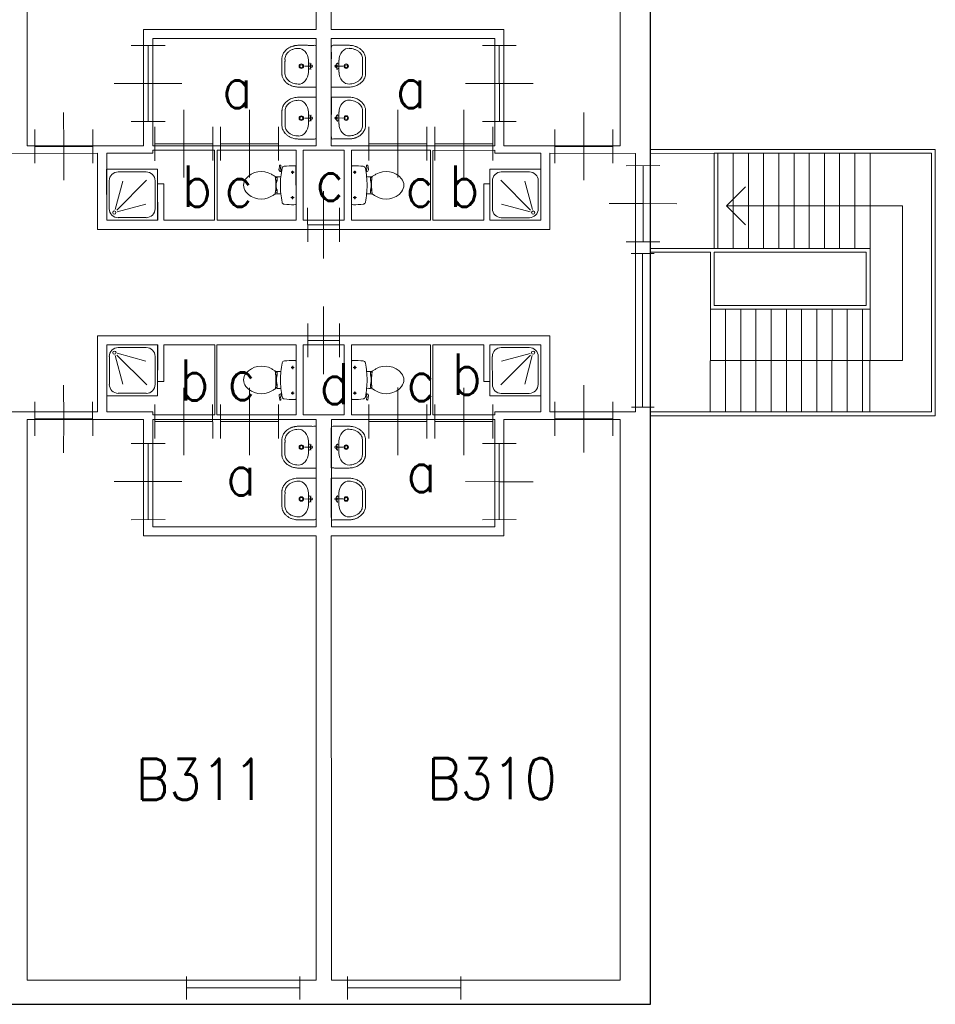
# Model space of a CAD drawing. Header units: metres. Extents: x 150886 to 151012, y 450412 to 450501.
# Tile 24 of 25: x 150985 to 150997, y 450476 to 450489. Entities that reach past the tile are written whole.
import ezdxf
from ezdxf.enums import TextEntityAlignment as Align

# ---------------------------------------------------------------- set-up
doc = ezdxf.new("R2010")
doc.units = ezdxf.units.M
doc.header["$MEASUREMENT"] = 0
for name, color, linetype, lineweight in [('BINNENMUUR', 7, 'Continuous', 0), ('BOUWKUNDE', 7, 'Continuous', 0), ('BUITENMUUR', 7, 'Continuous', 0), ('HULPLIJN', 7, 'Continuous', 0), ('KADER', 7, 'Continuous', 0), ('LABEL', 7, 'Continuous', 0), ('SANITAIR', 7, 'Continuous', 0), ('TRAP', 7, 'Continuous', 0)]:
    doc.layers.add(name, color=color, linetype=linetype, lineweight=lineweight)
doc.styles.add('Style-STANDARD', font='STANDARD.shx')

# ---------------------------------------------------------------- blocks, each defined once
blk = doc.blocks.new('202_77')
at = {"layer": 'BOUWKUNDE', "color": 7, "linetype": 'Continuous', "lineweight": 0}
for p, q in [((0.45, 0), (0.45, 0.4)), ((0.001, -0.2), (0, 0.2)), ((0.9, -0.2), (0.9, 0.2)), ((0, 0), (0.9, 0)), ((0.45, -0.4), (0.45, 0))]:
    blk.add_line(p, q, dxfattribs=at)
at = {"layer": 'KADER', "color": 7, "linetype": 'Continuous', "lineweight": 0, "style": 'Style-STANDARD', "flags": 1}
for tag in ['type', 'soort']:
    blk.add_attdef(tag, (0, 0), '', height=0.324, rotation=198.1924, dxfattribs=at)
blk = doc.blocks.new('202_78')
at = {"layer": 'BOUWKUNDE', "color": 7, "linetype": 'Continuous', "lineweight": 0}
for p, q in [((0.343, 0), (0.343, 0.4)), ((0, -0.2), (-0.001, 0.2)), ((0.686, -0.2), (0.686, 0.2)), ((0, 0), (0.687, 0)), ((0.343, -0.4), (0.343, 0))]:
    blk.add_line(p, q, dxfattribs=at)
at = {"layer": 'KADER', "color": 7, "linetype": 'Continuous', "lineweight": 0, "style": 'Style-STANDARD', "flags": 1}
for tag in ['soort', 'type']:
    blk.add_attdef(tag, (0, 0), '', height=0.324, rotation=108.1925, dxfattribs=at)
blk = doc.blocks.new('223')
at = {"layer": 'SANITAIR', "color": 7, "linetype": 'Continuous', "lineweight": 0}
for p, q in [((0.049, 0.225), (0.049, 0.775)), ((0.784, 0.784), (0.199, 0.199)), ((0.224, 0.951), (0.775, 0.951)), ((0.949, 0.775), (0.949, 0.224)), ((0.164, 0.207), (0.315, 0.77)), ((0.209, 0.166), (0.769, 0.315)), ((0.775, 0.051), (0.225, 0.051))]:
    blk.add_line(p, q, dxfattribs=at)
at = {"layer": 'SANITAIR', "color": 7, "linetype": 'Continuous', "lineweight": 0, "flags": 128}
blk.add_lwpolyline([(-0.001, 1), (0, 0), (1, 0), (1, 0.999)], close=True, dxfattribs=at)
at = {"layer": 'SANITAIR', "color": 7, "linetype": 'Continuous', "lineweight": 0}
blk.add_circle((0.15, 0.15), 0.0315, dxfattribs=at)
at = {"layer": 'SANITAIR', "color": 7, "linetype": 'Continuous', "lineweight": 0, "extrusion": (0, 0, -1)}
for centre, start, end in [((-0.225, 0.775), 359.9999, 89.9999), ((-0.775, 0.775), 89.9999, 179.9999), ((-0.225, 0.225), 269.9999, 359.9999), ((-0.775, 0.225), 179.9999, 269.9999)]:
    blk.add_arc(centre, 0.175, start, end, dxfattribs=at)
blk = doc.blocks.new('TOIL2B')
at = {"layer": 'SANITAIR', "color": 7, "linetype": 'Continuous', "lineweight": 0}
for p, q in [((25.5, 0), (-24.1, -0.1)), ((-13.6, -4.5), (-17.7, -4.5)), ((-15.6, -6.6), (-15.6, -2.4)), ((19.9, -4.5), (15.8, -4.5)), ((18, -6.5), (18, -2.5)), ((-10.4, -20), (-10.4, -23)), ((-9.5, -27.1), (-9.4, -25)), ((-9.4, -25), (-5, -25)), ((-6, -25.1), (-6, -26.8)), ((-5, -25), (-5.1, -26.7)), ((-5.1, -25.5), (-2.8, -25.5)), ((-2.8, -25.5), (-2.8, -26)), ((4.2, -25.5), (4.2, -26)), ((6.4, -25.5), (4.2, -25.5)), ((6.4, -25), (6.4, -26.6)), ((10.8, -25), (6.4, -25)), ((7.4, -25), (7.4, -26.8)), ((10.8, -27), (10.8, -25)), ((11.8, -23), (11.8, -20)), ((18.5, -19.2), (19, -20.6)), ((18.8, -20.2), (21.7, -19.6)), ((21.8, -19.7), (21.5, -18.8)), ((26.8, -21.6), (21.7, -22.4)), ((22.9, -20.5), (26.6, -20)), ((27.1, -20.4), (27.3, -21.1)), ((-2.8, -26), (4.2, -26))]:
    blk.add_line(p, q, dxfattribs=at)
for centre in [(-15.6, -4.6), (18, -4.6)]:
    blk.add_circle(centre, 1.2, dxfattribs=at)
for centre, radius, start, end in [((-20.7, -2.7), 4.34, 141.7695, 181.0188), ((90, -2.8), 115, 179.9997, 186.3306), ((22.1, -2.7), 4.34, 358.9805, 38.2299), ((-88.6, -2.8), 115, 353.6505, 359.9997), ((-21, -15.1), 3.4, 186.3306, 259.2901), ((0.7, 99.5), 120, 259.2901, 264.6978), ((-23.3, -23.1), 12.9, 326.1568, 359.9997), ((0.7, 99.2), 119.8, 264.6978, 275.3016), ((0.7, 99.5), 120, 275.3016, 280.7268), ((24.7, -23.1), 12.9, 179.9997, 213.8426), ((21.4, -20), 2.5, 195.9269, 278.4776), ((22.7, -19.5), 1, 191.8883, 277.2235), ((22.4, -15.2), 3.35, 280.7268, 353.6505), ((26.7, -20.6), 0.5, 15.7395, 97.2235), ((26.8, -21.2), 0.5, 278.4776, 15.7395), ((8.7, -45.7), 26.3, 148.9074, 230.8789), ((24.8, -55.4), 45, 146.1568, 148.9074), ((-9.4, -29.2), 2, 96.9355, 142.5797), ((1.6, -119.2), 92.6, 84.3002, 96.9355), ((-7.4, -45.7), 26.3, 309.1205, 31.092), ((10.6, -29), 2, 37.7814, 84.3002), ((-23.4, -55.4), 45, 31.092, 33.8426), ((0.7, -55.6), 13.5, 230.8789, 309.1205)]:
    blk.add_arc(centre, radius, start, end, dxfattribs=at)
blk = doc.blocks.new('220')
at = {"layer": 'SANITAIR', "color": 7, "linetype": 'Continuous', "lineweight": 0, "xscale": 0.00999781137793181, "yscale": 0.00999781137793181, "zscale": 0.00999781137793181, "rotation": 0.0002668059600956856}
blk.add_blockref('TOIL2B', (-0.007, 0), dxfattribs=at)
blk = doc.blocks.new('202_79')
at = {"layer": 'BOUWKUNDE', "color": 7, "linetype": 'Continuous', "lineweight": 0}
for p, q in [((0.343, 0), (0.343, 0.401)), ((0, -0.2), (0, 0.2)), ((0.687, -0.2), (0.687, 0.201)), ((0, 0), (0.687, 0.001)), ((0.344, -0.4), (0.343, 0))]:
    blk.add_line(p, q, dxfattribs=at)
at = {"layer": 'KADER', "color": 7, "linetype": 'Continuous', "lineweight": 0, "style": 'Style-STANDARD', "flags": 1}
for tag in ['soort', 'type']:
    blk.add_attdef(tag, (0, 0), '', height=0.324, rotation=108.1925, dxfattribs=at)
blk = doc.blocks.new('202_80')
at = {"layer": 'BOUWKUNDE', "color": 7, "linetype": 'Continuous', "lineweight": 0}
for p, q in [((0.187, 0), (0.188, 0.4)), ((0, -0.2), (0, 0.2)), ((0.375, -0.2), (0.375, 0.201)), ((0, 0), (0.375, 0)), ((0.187, -0.4), (0.187, 0))]:
    blk.add_line(p, q, dxfattribs=at)
at = {"layer": 'KADER', "color": 7, "linetype": 'Continuous', "lineweight": 0, "style": 'Style-STANDARD', "flags": 1}
for tag in ['type', 'soort']:
    blk.add_attdef(tag, (0, 0), '', height=0.324, rotation=288.1921, dxfattribs=at)
blk = doc.blocks.new('TOIL2B_1')
at = {"layer": 'SANITAIR', "color": 7, "linetype": 'Continuous', "lineweight": 0}
for p, q in [((25.5, -0.1), (-24.2, 0)), ((-13.6, -4.5), (-17.7, -4.5)), ((-15.6, -6.7), (-15.6, -2.5)), ((19.9, -4.5), (15.8, -4.5)), ((18, -6.6), (17.9, -2.5)), ((-10.4, -20.1), (-10.5, -23)), ((-9.4, -27.1), (-9.4, -25)), ((-9.4, -25), (-5, -25)), ((-6.1, -25), (-6, -26.9)), ((-5.1, -25.5), (-2.9, -25.5)), ((-5, -25), (-5, -26.7)), ((-2.9, -25.5), (-2.8, -26)), ((4.2, -25.5), (4.1, -26)), ((6.4, -25.5), (4.2, -25.5)), ((6.3, -25), (6.3, -26.6)), ((10.8, -25), (6.3, -25)), ((7.4, -25.1), (7.4, -26.7)), ((10.7, -27), (10.8, -25)), ((11.7, -23), (11.8, -20)), ((18.5, -19.2), (18.9, -20.7)), ((18.8, -20.2), (21.7, -19.7)), ((21.8, -19.7), (21.5, -18.8)), ((26.8, -21.6), (21.6, -22.4)), ((22.9, -20.5), (26.5, -20)), ((27, -20.4), (27.3, -21)), ((-2.8, -26), (4.1, -26))]:
    blk.add_line(p, q, dxfattribs=at)
at = {"layer": 'SANITAIR', "color": 7, "linetype": 'Continuous', "lineweight": 0, "extrusion": (0, 0, -1)}
for centre in [(15.6, -4.6), (-18, -4.6)]:
    blk.add_circle(centre, 1.2, dxfattribs=at)
at = {"layer": 'SANITAIR', "color": 7, "linetype": 'Continuous', "lineweight": 0}
for centre, radius, start, end in [((-20.7, -2.7), 4.34, 141.7701, 181.0195), ((90, -2.8), 115, 180.0003, 186.3312), ((22.1, -2.7), 4.34, 358.9812, 38.2305), ((-88.6, -2.8), 115, 353.6512, 0.0003), ((-21, -15.1), 3.4, 186.3312, 259.2907), ((0.7, 99.5), 120, 259.2907, 264.6984), ((-23.3, -23.1), 12.9, 326.1574, 0.0003), ((0.7, 99.2), 119.8, 264.6984, 275.3022), ((0.7, 99.5), 120, 275.3022, 280.7274), ((24.7, -23.1), 12.9, 180.0003, 213.8432), ((21.4, -20), 2.5, 195.9275, 278.4782), ((22.7, -19.6), 1, 191.8889, 277.2241), ((22.4, -15.2), 3.35, 280.7274, 353.6512), ((26.7, -20.6), 0.5, 15.7401, 97.2241), ((26.8, -21.2), 0.5, 278.4782, 15.7401), ((8.7, -45.7), 26.3, 148.908, 230.8795), ((24.8, -55.4), 45, 146.1574, 148.908), ((-9.4, -29.2), 2, 96.9361, 142.5803), ((1.6, -119.2), 92.6, 84.3008, 96.9361), ((-7.4, -45.7), 26.3, 309.1211, 31.0926), ((10.6, -29), 2, 37.782, 84.3008), ((-23.4, -55.4), 45, 31.0926, 33.8432), ((0.7, -55.6), 13.5, 230.8795, 309.1211)]:
    blk.add_arc(centre, radius, start, end, dxfattribs=at)
blk = doc.blocks.new('220_1')
at = {"layer": 'SANITAIR', "color": 7, "linetype": 'Continuous', "lineweight": 0, "xscale": 0.00999781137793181, "yscale": 0.00999781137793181, "zscale": 0.00999781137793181, "rotation": 359.9997331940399}
blk.add_blockref('TOIL2B_1', (-0.007, 0), dxfattribs=at)
blk = doc.blocks.new('202_81')
at = {"layer": 'BOUWKUNDE', "color": 7, "linetype": 'Continuous', "lineweight": 0}
for p, q in [((0.343, 0), (0.344, 0.4)), ((0, -0.2), (0.001, 0.2)), ((0.687, -0.201), (0.687, 0.2)), ((0, 0), (0.687, -0.001)), ((0.344, -0.401), (0.343, 0))]:
    blk.add_line(p, q, dxfattribs=at)
at = {"layer": 'KADER', "color": 7, "linetype": 'Continuous', "lineweight": 0, "extrusion": (0, 0, -1), "style": 'Style-STANDARD', "flags": 1}
for tag in ['soort', 'type']:
    blk.add_attdef(tag, (0, 0), '', height=0.324, rotation=108.1925, dxfattribs=at)
blk = doc.blocks.new('202_82')
at = {"layer": 'BOUWKUNDE', "color": 7, "linetype": 'Continuous', "lineweight": 0}
for p, q in [((0.449, 0), (0.449, 0.4)), ((-0.001, -0.2), (0, 0.2)), ((0.899, -0.2), (0.9, 0.2)), ((0, 0), (0.899, 0)), ((0.45, -0.4), (0.449, 0))]:
    blk.add_line(p, q, dxfattribs=at)
at = {"layer": 'KADER', "color": 7, "linetype": 'Continuous', "lineweight": 0, "extrusion": (0, 0, -1), "style": 'Style-STANDARD', "flags": 1}
for tag in ['soort', 'type']:
    blk.add_attdef(tag, (0, 0), '', height=0.324, rotation=18.1924, dxfattribs=at)
blk = doc.blocks.new('202_83')
at = {"layer": 'BOUWKUNDE', "color": 7, "linetype": 'Continuous', "lineweight": 0}
for p, q in [((0.344, 0), (0.344, 0.4)), ((0, -0.2), (0.001, 0.2)), ((0.687, -0.2), (0.687, 0.2)), ((0, 0), (0.688, 0)), ((0.344, -0.4), (0.344, 0))]:
    blk.add_line(p, q, dxfattribs=at)
at = {"layer": 'KADER', "color": 7, "linetype": 'Continuous', "lineweight": 0, "extrusion": (0, 0, -1), "style": 'Style-STANDARD', "flags": 1}
for tag in ['soort', 'type']:
    blk.add_attdef(tag, (0, 0), '', height=0.324, rotation=108.1925, dxfattribs=at)
blk = doc.blocks.new('223_1')
at = {"layer": 'SANITAIR', "color": 7, "linetype": 'Continuous', "lineweight": 0}
for p, q in [((0.051, 0.225), (0.051, 0.775)), ((0.784, 0.784), (0.199, 0.199)), ((0.224, 0.951), (0.776, 0.949)), ((0.951, 0.775), (0.951, 0.224)), ((0.166, 0.209), (0.316, 0.769)), ((0.209, 0.166), (0.77, 0.315)), ((0.775, 0.049), (0.225, 0.049))]:
    blk.add_line(p, q, dxfattribs=at)
at = {"layer": 'SANITAIR', "color": 7, "linetype": 'Continuous', "lineweight": 0, "extrusion": (0, 0, -1), "flags": 128}
blk.add_lwpolyline([(0, 1), (0, 0), (-1, -0.001), (-1, 1)], close=True, dxfattribs=at)
at = {"layer": 'SANITAIR', "color": 7, "linetype": 'Continuous', "lineweight": 0, "extrusion": (0, 0, -1)}
blk.add_circle((-0.15, 0.15), 0.0315, dxfattribs=at)
for centre, start, end in [((-0.225, 0.775), 0.0001, 90.0001), ((-0.775, 0.775), 90.0001, 180.0001), ((-0.225, 0.225), 270.0001, 0.0001), ((-0.775, 0.225), 180.0001, 270.0001)]:
    blk.add_arc(centre, 0.175, start, end, dxfattribs=at)
blk = doc.blocks.new('202_84')
at = {"layer": 'BOUWKUNDE', "color": 7, "linetype": 'Continuous', "lineweight": 0}
for p, q in [((0.343, 0), (0.343, 0.4)), ((-0.001, -0.2), (0, 0.2)), ((0.686, -0.2), (0.686, 0.201)), ((0, 0), (0.687, 0)), ((0.343, -0.4), (0.343, 0))]:
    blk.add_line(p, q, dxfattribs=at)
at = {"layer": 'KADER', "color": 7, "linetype": 'Continuous', "lineweight": 0, "extrusion": (0, 0, -1), "style": 'Style-STANDARD', "flags": 1}
for tag in ['soort', 'type']:
    blk.add_attdef(tag, (0, 0), '', height=0.324, rotation=108.1925, dxfattribs=at)
blk = doc.blocks.new('202_85')
at = {"layer": 'BOUWKUNDE', "color": 7, "linetype": 'Continuous', "lineweight": 0}
for p, q in [((0.343, 0), (0.344, 0.401)), ((0.001, -0.2), (0, 0.2)), ((0.687, -0.2), (0.687, 0.201)), ((0, 0), (0.687, 0.001)), ((0.344, -0.4), (0.343, 0))]:
    blk.add_line(p, q, dxfattribs=at)
at = {"layer": 'KADER', "color": 7, "linetype": 'Continuous', "lineweight": 0, "style": 'Style-STANDARD', "flags": 1}
for tag in ['soort', 'type']:
    blk.add_attdef(tag, (0, 0), '', height=0.324, rotation=108.1925, dxfattribs=at)
blk = doc.blocks.new('204')
at = {"layer": 'BOUWKUNDE', "color": 7, "linetype": 'Continuous', "lineweight": 0}
for p, q in [((0, -0.1007), (0, 0.1014)), ((0.9997, -0.1007), (1.0004, 0.1007)), ((0, 0), (0.9997, 0))]:
    blk.add_line(p, q, dxfattribs=at)
blk = doc.blocks.new('202_140')
at = {"layer": 'BOUWKUNDE', "color": 7, "linetype": 'Continuous', "lineweight": 0}
for p, q in [((0.188, 0), (0.188, 0.4)), ((0, -0.2), (0.001, 0.2)), ((0.376, -0.201), (0.376, 0.2)), ((0, 0), (0.375, 0)), ((0.188, -0.4), (0.188, 0))]:
    blk.add_line(p, q, dxfattribs=at)
at = {"layer": 'KADER', "color": 7, "linetype": 'Continuous', "lineweight": 0, "extrusion": (0, 0, -1), "style": 'Style-STANDARD', "flags": 1}
for tag in ['soort', 'type']:
    blk.add_attdef(tag, (0, 0), '', height=0.324, rotation=108.1921, dxfattribs=at)
blk = doc.blocks.new('202_141')
at = {"layer": 'BOUWKUNDE', "color": 7, "linetype": 'Continuous', "lineweight": 0}
for p, q in [((0.343, 0), (0.344, 0.4)), ((0, -0.2), (0, 0.2)), ((0.687, -0.2), (0.686, 0.2)), ((0, 0), (0.687, 0)), ((0.343, -0.4), (0.343, 0))]:
    blk.add_line(p, q, dxfattribs=at)
at = {"layer": 'KADER', "color": 7, "linetype": 'Continuous', "lineweight": 0, "extrusion": (0, 0, -1), "style": 'Style-STANDARD', "flags": 1}
for tag in ['soort', 'type']:
    blk.add_attdef(tag, (0, 0), '', height=0.324, rotation=288.1925, dxfattribs=at)
blk = doc.blocks.new('202_142')
at = {"layer": 'BOUWKUNDE', "color": 7, "linetype": 'Continuous', "lineweight": 0}
for p, q in [((0.45, 0), (0.45, 0.4)), ((0, -0.2), (0, 0.2)), ((0.9, -0.2), (0.9, 0.2)), ((0, 0), (0.9, 0)), ((0.45, -0.401), (0.45, 0))]:
    blk.add_line(p, q, dxfattribs=at)
at = {"layer": 'KADER', "color": 7, "linetype": 'Continuous', "lineweight": 0, "extrusion": (0, 0, -1), "style": 'Style-STANDARD', "flags": 1}
for tag in ['type', 'soort']:
    blk.add_attdef(tag, (0, 0), '', height=0.324, rotation=198.1924, dxfattribs=at)
blk = doc.blocks.new('202_143')
at = {"layer": 'BOUWKUNDE', "color": 7, "linetype": 'Continuous', "lineweight": 0}
for p, q in [((0.343, 0), (0.344, 0.4)), ((0, -0.2), (0, 0.2)), ((0.687, -0.201), (0.686, 0.2)), ((0, 0), (0.687, -0.001)), ((0.343, -0.401), (0.343, 0))]:
    blk.add_line(p, q, dxfattribs=at)
at = {"layer": 'KADER', "color": 7, "linetype": 'Continuous', "lineweight": 0, "extrusion": (0, 0, -1), "style": 'Style-STANDARD', "flags": 1}
for tag in ['soort', 'type']:
    blk.add_attdef(tag, (0, 0), '', height=0.324, rotation=288.1925, dxfattribs=at)
blk = doc.blocks.new('202_144')
at = {"layer": 'BOUWKUNDE', "color": 7, "linetype": 'Continuous', "lineweight": 0}
for p, q in [((0.343, 0), (0.343, 0.4)), ((-0.001, -0.2), (0, 0.2)), ((0.686, -0.2), (0.686, 0.2)), ((0, 0), (0.687, 0)), ((0.343, -0.4), (0.343, 0))]:
    blk.add_line(p, q, dxfattribs=at)
at = {"layer": 'KADER', "color": 7, "linetype": 'Continuous', "lineweight": 0, "extrusion": (0, 0, -1), "style": 'Style-STANDARD', "flags": 1}
for tag in ['soort', 'type']:
    blk.add_attdef(tag, (0, 0), '', height=0.324, rotation=288.1925, dxfattribs=at)
blk = doc.blocks.new('WASTB')
at = {"layer": 'SANITAIR', "color": 7, "linetype": 'Continuous', "lineweight": 0}
for p, q in [((-9.9, 7.8), (-10, -8)), ((-6.3, 3.7), (-8.8, 2.8)), ((-6.5, -0.1), (-8.2, 4.4)), ((-6.5, -0.1), (-15.2, 0)), ((-6.3, -3.7), (-8.9, -3)), ((-6.5, -0.1), (-8.2, -4.5))]:
    blk.add_line(p, q, dxfattribs=at)
for centre, radius in [((-19.5, 0), 3), ((-19.5, 0), 2), ((-6.5, 0), 1.75)]:
    blk.add_circle(centre, radius, dxfattribs=at)
blk.add_ellipse((-21, 9.6), major_axis=(4, -13.6), ratio=0.751905, start_param=1.224555, end_param=2.997882, dxfattribs=at)
at = {"layer": 'SANITAIR', "color": 7, "linetype": 'Continuous', "lineweight": 0, "extrusion": (0, 0, -1)}
blk.add_ellipse((-21, -9.7), major_axis=(4, 13.6), ratio=0.751905, start_param=1.224555, end_param=2.997882, dxfattribs=at)
at = {"layer": 'SANITAIR', "color": 7, "linetype": 'Continuous', "lineweight": 0}
for points, weights, knots in [([(0.1, 27.4), (-11.7, 27.5), (-23.4, 27.5), (-23.5, 27.5), (-23.5, 27.5), (-45.5, 27), (-45, 9.1), (-45, 0), (-45, -9.1), (-45.5, -27.1), (-23.5, -27.5), (-23.5, -27.6), (-23.4, -27.6), (-11.7, -27.6), (0, -27.5), (0.1, -0.1), (0.1, 27.4)], [1, 1, 1, 1, 1, 0.707108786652, 1, 1, 1, 0.707108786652, 1, 1, 1, 1, 1, 1, 1], [0, 0, 0, 0.125, 0.125, 0.25, 0.25, 0.375, 0.375, 0.5, 0.5, 0.625, 0.625, 0.75, 0.75, 0.875, 0.875, 1, 1, 1]), ([(-23.4, -23.5), (-41.4, -23.2), (-41, -9.3), (-41, -9.2), (-41, -9.1), (-41, -0.1), (-40.9, 9), (-41, 9.1), (-41, 9.2), (-41.4, 23.1), (-23.4, 23.5)], [1, 0.707108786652, 1, 1, 1, 1, 1, 1, 1, 0.707108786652, 1], [0, 0, 0, 0.2, 0.2, 0.4, 0.4, 0.6, 0.6, 0.8, 0.8, 1, 1, 1])]:
    blk.add_rational_spline(points, weights, degree=2, knots=knots, dxfattribs=at)
blk = doc.blocks.new('221')
at = {"layer": 'SANITAIR', "color": 7, "linetype": 'Continuous', "lineweight": 0, "xscale": 0.00999781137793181, "yscale": 0.00999781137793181, "zscale": 0.00999781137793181, "rotation": 90.0002668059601}
blk.add_blockref('WASTB', (0, 0), dxfattribs=at)
blk = doc.blocks.new('WASTB_1')
at = {"layer": 'SANITAIR', "color": 7, "linetype": 'Continuous', "lineweight": 0}
for p, q in [((-6.5, 0.1), (-15.2, 0)), ((-10, 8), (-9.9, -7.9)), ((-6.3, 3.7), (-8.9, 3)), ((-6.5, 0.1), (-8.2, 4.5)), ((-6.5, 0.1), (-8.2, -4.4)), ((-6.3, -3.7), (-8.8, -2.9))]:
    blk.add_line(p, q, dxfattribs=at)
at = {"layer": 'SANITAIR', "color": 7, "linetype": 'Continuous', "lineweight": 0, "extrusion": (0, 0, -1)}
for centre, radius in [((19.5, 0), 3), ((19.5, 0), 2), ((6.5, 0), 1.75)]:
    blk.add_circle(centre, radius, dxfattribs=at)
at = {"layer": 'SANITAIR', "color": 7, "linetype": 'Continuous', "lineweight": 0}
blk.add_ellipse((-21, 9.7), major_axis=(4, -13.6), ratio=0.751905, start_param=1.224555, end_param=2.997882, dxfattribs=at)
at = {"layer": 'SANITAIR', "color": 7, "linetype": 'Continuous', "lineweight": 0, "extrusion": (0, 0, -1)}
blk.add_ellipse((-21, -9.6), major_axis=(4, 13.6), ratio=0.751905, start_param=1.224555, end_param=2.997882, dxfattribs=at)
at = {"layer": 'SANITAIR', "color": 7, "linetype": 'Continuous', "lineweight": 0}
for points, weights, knots in [([(0, 27.5), (-11.7, 27.5), (-23.4, 27.5), (-45.5, 27), (-45, 9.2), (-45, 0), (-45, -9.1), (-45.5, -27), (-23.5, -27.5), (-11.7, -27.5), (0.1, -27.4), (0.1, 0.1), (0, 27.5)], [1, 1, 1, 0.707108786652, 1, 1, 1, 0.707108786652, 1, 1, 1, 1, 1], [0, 0, 0, 0.166667, 0.166667, 0.333333, 0.333333, 0.5, 0.5, 0.666667, 0.666667, 0.833333, 0.833333, 1, 1, 1]), ([(-23.4, -23.5), (-41.4, -23.1), (-41, -9.2), (-41, -9.1), (-40.9, -9), (-41, 0.1), (-41, 9.1), (-41, 9.2), (-41, 9.3), (-41.4, 23.2), (-23.4, 23.5)], [1, 0.707108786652, 1, 1, 1, 1, 1, 1, 1, 0.707108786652, 1], [0, 0, 0, 0.2, 0.2, 0.4, 0.4, 0.6, 0.6, 0.8, 0.8, 1, 1, 1])]:
    blk.add_rational_spline(points, weights, degree=2, knots=knots, dxfattribs=at)
blk = doc.blocks.new('221_1')
at = {"layer": 'SANITAIR', "color": 7, "linetype": 'Continuous', "lineweight": 0, "xscale": 0.00999781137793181, "yscale": 0.00999781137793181, "zscale": 0.00999781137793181, "rotation": 89.9997331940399}
blk.add_blockref('WASTB_1', (0, 0), dxfattribs=at)
blk = doc.blocks.new('202_145')
at = {"layer": 'BOUWKUNDE', "color": 7, "linetype": 'Continuous', "lineweight": 0}
for p, q in [((0.343, 0), (0.343, 0.4)), ((0, -0.2), (-0.001, 0.2)), ((0.686, -0.2), (0.686, 0.2)), ((0, 0), (0.687, 0)), ((0.343, -0.4), (0.343, 0))]:
    blk.add_line(p, q, dxfattribs=at)
at = {"layer": 'KADER', "color": 7, "linetype": 'Continuous', "lineweight": 0, "style": 'Style-STANDARD', "flags": 1}
for tag in ['type', 'soort']:
    blk.add_attdef(tag, (0, 0), '', height=0.324, rotation=288.1925, dxfattribs=at)
blk = doc.blocks.new('202_146')
at = {"layer": 'BOUWKUNDE', "color": 7, "linetype": 'Continuous', "lineweight": 0}
for p, q in [((0.343, 0), (0.343, 0.4)), ((0, -0.2), (0, 0.2)), ((0.687, -0.2), (0.687, 0.2)), ((0, 0), (0.687, 0)), ((0.344, -0.4), (0.343, 0))]:
    blk.add_line(p, q, dxfattribs=at)
at = {"layer": 'KADER', "color": 7, "linetype": 'Continuous', "lineweight": 0, "style": 'Style-STANDARD', "flags": 1}
for tag in ['type', 'soort']:
    blk.add_attdef(tag, (0, 0), '', height=0.324, rotation=288.1925, dxfattribs=at)
blk = doc.blocks.new('202_147')
at = {"layer": 'BOUWKUNDE', "color": 7, "linetype": 'Continuous', "lineweight": 0}
for p, q in [((0.45, 0), (0.45, 0.401)), ((0, -0.2), (-0.001, 0.2)), ((0.9, -0.199), (0.899, 0.2)), ((0, 0), (0.9, 0.001)), ((0.449, -0.4), (0.45, 0))]:
    blk.add_line(p, q, dxfattribs=at)
at = {"layer": 'KADER', "color": 7, "linetype": 'Continuous', "lineweight": 0, "style": 'Style-STANDARD', "flags": 1}
for tag in ['soort', 'type']:
    blk.add_attdef(tag, (0, 0), '', height=0.324, rotation=18.1924, dxfattribs=at)
blk = doc.blocks.new('202_148')
at = {"layer": 'BOUWKUNDE', "color": 7, "linetype": 'Continuous', "lineweight": 0}
for p, q in [((0.343, 0), (0.343, 0.4)), ((0, -0.2), (0, 0.2)), ((0.686, -0.2), (0.687, 0.2)), ((0, 0), (0.687, 0)), ((0.344, -0.4), (0.343, 0))]:
    blk.add_line(p, q, dxfattribs=at)
at = {"layer": 'KADER', "color": 7, "linetype": 'Continuous', "lineweight": 0, "style": 'Style-STANDARD', "flags": 1}
for tag in ['type', 'soort']:
    blk.add_attdef(tag, (0, 0), '', height=0.324, rotation=288.1925, dxfattribs=at)
blk = doc.blocks.new('202_156')
at = {"layer": 'BOUWKUNDE', "color": 7, "linetype": 'Continuous', "lineweight": 0}
for p, q in [((0.45, 0), (0.451, 0.4)), ((0.001, -0.2), (0, 0.2)), ((0.901, -0.2), (0.9, 0.2)), ((0, 0), (0.9, 0)), ((0.45, -0.4), (0.45, 0))]:
    blk.add_line(p, q, dxfattribs=at)
at = {"layer": 'KADER', "color": 7, "linetype": 'Continuous', "lineweight": 0, "style": 'Style-STANDARD', "flags": 1}
for tag in ['soort', 'type']:
    blk.add_attdef(tag, (0, 0), '', height=0.324, rotation=18.1924, dxfattribs=at)
blk = doc.blocks.new('204_2')
at = {"layer": 'BOUWKUNDE', "color": 7, "linetype": 'Continuous', "lineweight": 0}
for p, q in [((0, -0.0742), (0, 0.0747)), ((0.9996, -0.0737), (1.0001, 0.0747)), ((0, 0), (1.0001, 0))]:
    blk.add_line(p, q, dxfattribs=at)

msp = doc.modelspace()

# ---------------------------------------------------------------- linework, layer by layer
at = {"layer": 'BINNENMUUR', "color": 7, "linetype": 'Continuous', "lineweight": 13, "flags": 128}
for points in [[(150985.055, 450495.131), (150985.054, 450487.757), (150986.585, 450487.756), (150986.584, 450489.287), (150988.855, 450489.287), (150988.855, 450495.132)], [(150989.055, 450495.132), (150989.054, 450489.287), (150991.324, 450489.287), (150991.325, 450487.757), (150992.854, 450487.757), (150992.855, 450495.132)], [(150986.705, 450489.166), (150986.705, 450487.757), (150988.854, 450487.757), (150988.854, 450489.166)], [(150989.054, 450489.167), (150989.054, 450487.756), (150991.205, 450487.757), (150991.204, 450489.167)], [(150986.1, 450487.657), (150986.099, 450486.777), (150986.77, 450486.777), (150986.769, 450487.257), (150986.849, 450487.257), (150986.85, 450486.777), (150986.85, 450486.777), (150987.519, 450486.777), (150987.519, 450487.697), (150986.704, 450487.697), (150986.705, 450487.657)], [(150988.591, 450487.697), (150987.551, 450487.697), (150987.551, 450486.777), (150988.591, 450486.777)], [(150988.684, 450487.697), (150988.685, 450486.777), (150989.225, 450486.777), (150989.224, 450487.697)], [(150989.318, 450487.697), (150989.318, 450486.777), (150990.358, 450486.777), (150990.358, 450487.697)], [(150990.39, 450487.696), (150990.39, 450486.776), (150991.059, 450486.776), (150991.06, 450487.257), (150991.14, 450487.256), (150991.139, 450486.776), (150991.81, 450486.777), (150991.809, 450487.657), (150991.205, 450487.657), (150991.204, 450487.697)], [(150986.1, 450485.136), (150986.099, 450484.256), (150986.705, 450484.256), (150986.704, 450484.216), (150987.52, 450484.216), (150987.52, 450485.136), (150986.849, 450485.136), (150986.849, 450484.656), (150986.769, 450484.656), (150986.769, 450485.136)], [(150988.591, 450484.216), (150988.59, 450485.136), (150987.55, 450485.136), (150987.55, 450484.216)], [(150988.685, 450485.136), (150988.684, 450484.216), (150989.224, 450484.216), (150989.225, 450485.136)], [(150989.319, 450485.136), (150989.318, 450484.216), (150990.358, 450484.215), (150990.359, 450485.136)], [(150990.389, 450485.136), (150990.389, 450484.216), (150991.204, 450484.216), (150991.205, 450484.256), (150991.81, 450484.256), (150991.809, 450485.136), (150991.139, 450485.136), (150991.139, 450484.656), (150991.06, 450484.656), (150991.06, 450485.136)], [(150985.055, 450484.156), (150985.054, 450476.781), (150988.855, 450476.782), (150988.854, 450482.625), (150986.585, 450482.626), (150986.585, 450484.156)], [(150986.705, 450484.156), (150986.704, 450482.746), (150988.855, 450482.746), (150988.854, 450484.156)], [(150989.054, 450482.626), (150989.055, 450476.781), (150992.855, 450476.781), (150992.854, 450484.156), (150991.325, 450484.156), (150991.325, 450482.626)], [(150989.055, 450484.156), (150989.055, 450482.746), (150991.204, 450482.746), (150991.205, 450484.156)]]:
    msp.add_lwpolyline(points, close=True, dxfattribs=at)
msp.add_lwpolyline([(150975.929, 450484.256), (150977.98, 450484.256), (150977.979, 450485.256), (150983.93, 450485.257), (150983.929, 450484.256), (150985.979, 450484.256), (150985.979, 450485.256), (150991.93, 450485.256), (150991.93, 450484.256), (150993.054, 450484.256), (150993.054, 450487.656), (150991.929, 450487.657), (150991.929, 450486.657), (150985.98, 450486.657), (150985.98, 450487.657), (150983.929, 450487.656), (150983.93, 450486.656), (150977.979, 450486.657), (150977.98, 450487.657), (150975.929, 450487.657)], dxfattribs=at)
at = {"layer": 'BUITENMUUR', "color": 7, "linetype": 'Continuous', "lineweight": 30, "flags": 128}
msp.add_lwpolyline([(150968.654, 450478.098), (150968.654, 450476.463), (150993.254, 450476.463), (150993.255, 450484.238), (150993.255, 450495.391), (150968.655, 450495.391), (150968.654, 450493.767), (150965.254, 450493.766), (150965.254, 450495.432), (150908.654, 450495.432), (150908.654, 450493.808), (150904.655, 450493.807), (150904.654, 450478.106), (150908.654, 450478.107), (150908.655, 450476.482), (150965.255, 450476.482), (150965.254, 450478.098)], close=True, dxfattribs=at)
at = {"layer": 'HULPLIJN', "color": 7, "linetype": 'Continuous', "lineweight": 0}
for p, q in [((150993.255, 450487.706), (150997, 450487.707)), ((150997, 450487.707), (150997, 450484.206)), ((150993.254, 450487.657), (150994.091, 450487.656)), ((150994.091, 450487.657), (150996.95, 450487.657)), ((150996.95, 450487.657), (150996.95, 450484.255)), ((150996.141, 450486.406), (150993.255, 450486.406)), ((150996.141, 450485.606), (150996.141, 450486.406)), ((150994.041, 450486.356), (150993.254, 450486.357)), ((150994.041, 450485.607), (150994.041, 450486.356)), ((150996.091, 450486.356), (150994.091, 450486.357)), ((150994.091, 450485.657), (150994.091, 450486.357)), ((150996.091, 450485.656), (150996.091, 450486.356)), ((150996.091, 450485.656), (150994.091, 450485.657)), ((150996.141, 450485.606), (150994.041, 450485.607)), ((150996.95, 450484.255), (150993.254, 450484.256)), ((150997, 450484.206), (150993.255, 450484.206))]:
    msp.add_line(p, q, dxfattribs=at)
at = {"layer": 'TRAP', "color": 7, "linetype": 'Continuous', "lineweight": 0}
for p, q in [((150994.141, 450486.407), (150994.141, 450487.656)), ((150994.341, 450486.406), (150994.341, 450487.657)), ((150994.541, 450486.407), (150994.541, 450487.656)), ((150994.741, 450486.406), (150994.741, 450487.657)), ((150994.941, 450486.407), (150994.941, 450487.656)), ((150995.141, 450486.407), (150995.141, 450487.657)), ((150995.341, 450486.407), (150995.341, 450487.657)), ((150995.541, 450486.407), (150995.541, 450487.657)), ((150995.741, 450486.407), (150995.741, 450487.657)), ((150995.941, 450486.407), (150995.941, 450487.656)), ((150996.141, 450486.406), (150996.141, 450487.657)), ((150994.502, 450487.216), (150994.253, 450486.966)), ((150996.57, 450486.966), (150994.253, 450486.966)), ((150994.253, 450486.966), (150994.502, 450486.716)), ((150996.569, 450484.931), (150996.57, 450486.966)), ((150994.04, 450484.256), (150994.041, 450485.607)), ((150994.24, 450484.256), (150994.241, 450485.606)), ((150994.44, 450484.256), (150994.441, 450485.607)), ((150994.641, 450484.255), (150994.641, 450485.607)), ((150994.84, 450484.256), (150994.841, 450485.607)), ((150995.041, 450484.255), (150995.041, 450485.607)), ((150995.24, 450484.256), (150995.241, 450485.606)), ((150995.44, 450484.256), (150995.441, 450485.607)), ((150995.64, 450484.256), (150995.641, 450485.606)), ((150995.84, 450484.256), (150995.841, 450485.607)), ((150996.04, 450484.256), (150996.041, 450485.607)), ((150994.041, 450484.931), (150996.569, 450484.931))]:
    msp.add_line(p, q, dxfattribs=at)
at = {"layer": 'TRAP', "color": 7, "linetype": 'Continuous', "lineweight": 0, "flags": 128}
for points in [[(150994.091, 450486.406), (150996.141, 450486.406), (150996.141, 450487.657), (150994.091, 450487.657)], [(150994.04, 450484.256), (150996.14, 450484.256), (150996.141, 450485.606), (150994.041, 450485.607)]]:
    msp.add_lwpolyline(points, close=True, dxfattribs=at)

# ---------------------------------------------------------------- block references
at = {"layer": 'BOUWKUNDE', "color": 7, "linetype": 'Continuous', "lineweight": 0, "extrusion": (0, 0, -1)}
for name, p, xscale, yscale, zscale, rotation in [('202_142', (-150986.644, 450489.075), 1.111111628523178, 1.111111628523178, 1.111111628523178, 270.0002401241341), ('202_143', (-150987.494, 450487.783), 1.111111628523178, 1.111111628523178, 1.111111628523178, 0.0003148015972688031), ('202_144', (-150988.36, 450487.783), 1.111111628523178, 1.111111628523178, 1.111111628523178, 0.0003148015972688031), ('202_141', (-150985.915, 450487.748), 1.111111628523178, 1.111111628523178, 1.111111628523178, 0.0003148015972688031), ('202_140', (-150988.742, 450486.716), 1.111111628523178, 1.111111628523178, 1.111111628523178, 180), ('202_84', (-150991.994, 450484.165), 1.111111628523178, 1.111111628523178, 1.111111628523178, 180.0003148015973), ('202_81', (-150989.548, 450484.129), 1.111111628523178, 1.111111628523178, 1.111111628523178, 180.0003148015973), ('202_83', (-150990.415, 450484.13), 1.111111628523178, 1.111111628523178, 1.111111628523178, 180.0003148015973), ('202_82', (-150991.264, 450482.839), 1.111111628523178, 1.111111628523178, 1.111111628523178, 90.0002401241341), ('204', (-150989.269, 450476.678), 1.489406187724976, 1.489406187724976, 1.489406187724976, 180.0001791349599)]:
    msp.add_blockref(name, p, dxfattribs=dict(at, xscale=xscale, yscale=yscale, zscale=zscale, rotation=rotation))
at = {"layer": 'BOUWKUNDE', "color": 7, "linetype": 'Continuous', "lineweight": 0}
for name, p, xscale, yscale, zscale, rotation in [('202_147', (150991.264, 450489.074), 1.111111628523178, 1.111111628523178, 1.111111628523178, 269.9997598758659), ('202_145', (150989.549, 450487.783), 1.111111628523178, 1.111111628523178, 1.111111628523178, 359.9996851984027), ('202_146', (150990.415, 450487.783), 1.111111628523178, 1.111111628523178, 1.111111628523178, 359.9996851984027), ('202_148', (150991.994, 450487.748), 1.111111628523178, 1.111111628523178, 1.111111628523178, 359.9996851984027), ('202_156', (150993.155, 450487.495), 1.111111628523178, 1.111111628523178, 1.111111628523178, 269.9997598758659), ('204_2', (150993.15, 450486.34), 2.020759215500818, 2.020759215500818, 2.020759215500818, 269.9996039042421), ('202_85', (150985.915, 450484.165), 1.111111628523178, 1.111111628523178, 1.111111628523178, 179.9996851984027), ('202_78', (150987.493, 450484.13), 1.111111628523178, 1.111111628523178, 1.111111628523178, 179.9996851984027), ('202_79', (150988.361, 450484.13), 1.111111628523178, 1.111111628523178, 1.111111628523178, 179.9996851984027), ('202_77', (150986.644, 450482.838), 1.111111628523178, 1.111111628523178, 1.111111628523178, 89.9997598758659), ('204', (150988.64, 450476.678), 1.489406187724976, 1.489406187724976, 1.489406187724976, 179.9998208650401)]:
    msp.add_blockref(name, p, dxfattribs=dict(at, xscale=xscale, yscale=yscale, zscale=zscale, rotation=rotation))
at = {"layer": 'BOUWKUNDE', "color": 7, "linetype": 'Continuous', "lineweight": 0, "xscale": 1.111111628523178, "yscale": 1.111111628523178, "zscale": 1.111111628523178}
msp.add_blockref('202_80', (150988.743, 450485.196), dxfattribs=at)
at = {"layer": 'SANITAIR', "color": 7, "linetype": 'Continuous', "lineweight": 0, "extrusion": (0, 0, -1)}
for name, p, xscale, yscale, zscale, rotation in [('221_1', (-150988.854, 450488.803), 0.9999953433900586, 0.9999953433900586, 0.9999953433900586, 90.0002668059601), ('221_1', (-150989.055, 450488.121), 0.9999953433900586, 0.9999953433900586, 0.9999953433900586, 270.0002668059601), ('223_1', (-150986.099, 450486.777), 0.6699992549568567, 0.6699992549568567, 0.6699992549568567, 90.00039821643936), ('220_1', (-150988.59, 450487.237), 0.9999953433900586, 0.9999953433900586, 0.9999953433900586, 90.0002668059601), ('223_1', (-150991.809, 450485.136), 0.6699992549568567, 0.6699992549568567, 0.6699992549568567, 270.0003982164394), ('220_1', (-150989.318, 450484.676), 0.9999953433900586, 0.9999953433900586, 0.9999953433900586, 270.0002668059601), ('221_1', (-150988.854, 450483.792), 0.9999953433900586, 0.9999953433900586, 0.9999953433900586, 90.0002668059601), ('221_1', (-150989.054, 450483.11), 0.9999953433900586, 0.9999953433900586, 0.9999953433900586, 270.0002668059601)]:
    msp.add_blockref(name, p, dxfattribs=dict(at, xscale=xscale, yscale=yscale, zscale=zscale, rotation=rotation))
at = {"layer": 'SANITAIR', "color": 7, "linetype": 'Continuous', "lineweight": 0}
for name, p, xscale, yscale, zscale, rotation in [('221', (150989.055, 450488.803), 0.9999953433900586, 0.9999953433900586, 0.9999953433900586, 89.9997331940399), ('221', (150988.855, 450488.12), 0.9999953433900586, 0.9999953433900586, 0.9999953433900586, 269.9997331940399), ('220', (150989.318, 450487.237), 0.9999953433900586, 0.9999953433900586, 0.9999953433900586, 89.9997331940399), ('223', (150991.81, 450486.777), 0.6699992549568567, 0.6699992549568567, 0.6699992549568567, 89.99960178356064), ('223', (150986.1, 450485.136), 0.6699992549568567, 0.6699992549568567, 0.6699992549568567, 269.9996017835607), ('220', (150988.591, 450484.676), 0.9999953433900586, 0.9999953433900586, 0.9999953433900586, 269.9997331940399), ('221', (150989.054, 450483.792), 0.9999953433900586, 0.9999953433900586, 0.9999953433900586, 89.9997331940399), ('221', (150988.854, 450483.11), 0.9999953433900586, 0.9999953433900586, 0.9999953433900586, 269.9997331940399)]:
    msp.add_blockref(name, p, dxfattribs=dict(at, xscale=xscale, yscale=yscale, zscale=zscale, rotation=rotation))

# ---------------------------------------------------------------- texts
at = {"layer": 'LABEL', "color": 7, "linetype": 'Continuous', "lineweight": 0, "style": 'Style-STANDARD'}
for s, p in [('a', (150987.616, 450488.523)), ('a', (150989.903, 450488.523)), ('b', (150987.088, 450487.225)), ('c', (150988.846, 450487.301)), ('b', (150990.603, 450487.225)), ('c', (150987.649, 450487.225)), ('c', (150990.027, 450487.224)), ('b', (150987.054, 450484.675)), ('b', (150990.637, 450484.752)), ('d', (150988.897, 450484.626)), ('c', (150987.685, 450484.682)), ('c', (150990.041, 450484.666)), ('a', (150987.668, 450483.428)), ('a', (150990.04, 450483.47)), ('B311', (150986.481, 450479.423)), ('B310', (150990.312, 450479.431))]:
    msp.add_text(s, height=0.54, rotation=359.9997, dxfattribs=at).set_placement(p, align=Align.MIDDLE_LEFT)

doc.saveas('drawing.dxf')
